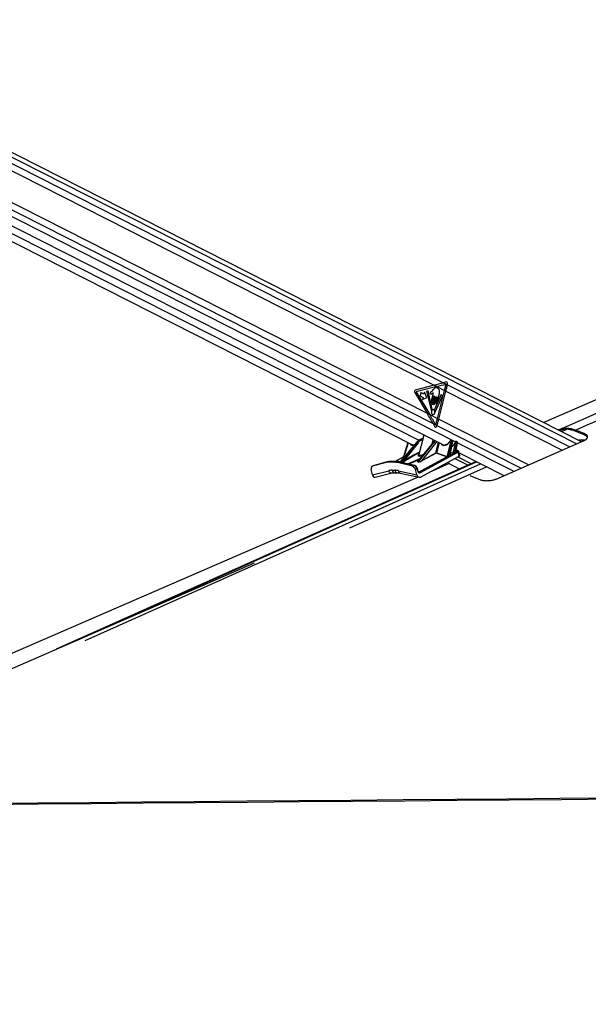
# Paper-space layout 'In Ground Anchor' of a CAD drawing. Header units: millimetres. Extents: x 38476 to 443956, y 10848 to 406945.
# Tile 9 of 71: x 108387 to 131691, y 143379 to 183741. Entities that reach past the tile are written whole.
import ezdxf

# ---------------------------------------------------------------- set-up
doc = ezdxf.new("R2010")
doc.units = ezdxf.units.MM
doc.layers.add('COMPONENT_GEOMETRY', color=7, linetype='Continuous')
doc.styles.add('SLDTEXTSTYLE1', font='TXT', dxfattribs={"width": 0.75})
doc.dimstyles.new('SLDDIMSTYLE0', dxfattribs={"dimtxt": 2500, "dimasz": 165.1, "dimexe": 0, "dimexo": 0.0625, "dimgap": 625, "dimtad": 0, "dimtih": 1, "dimtoh": 1, "dimdec": 0, "dimlfac": 0.02, "dimrnd": 1e-09, "dimzin": 12, "dimdsep": 46, "dimtxsty": 'SLDTEXTSTYLE1', "dimsah": 1, "dimcen": 0.09, "dimadec": 0, "dimazin": 3, "dimtfac": 1, "dimtdec": 0, "dimtofl": 0, "dimtmove": 0, "dimatfit": 3, "dimfxl": 1, "dimfrac": 2, "dimtolj": 1, "dimtzin": 12, "dimarcsym": 0})

# ---------------------------------------------------------------- blocks, each defined once
blk = doc.blocks.new('_D_18')
at = {"layer": 'COMPONENT_GEOMETRY', "color": 7, "ltscale": 50}
for p, q in [((239590, 151446), (252349, 151446)), ((252190, 151446), (252190, 98062)), ((252190, 40710), (252190, 94093)), ((95738, 40710), (252349, 40710))]:
    blk.add_line(p, q, dxfattribs=at)
for points in [[(252190, 151446), (252165, 151281), (252215, 151281)], [(252190, 40710), (252215, 40875), (252165, 40875)]]:
    blk.add_solid(points, dxfattribs=at)
at = {"layer": 'COMPONENT_GEOMETRY', "color": 7, "ltscale": 50, "insert": (248496, 97316), "char_height": 2500, "attachment_point": 1, "style": 'SLDTEXTSTYLE1'}
blk.add_mtext('2215', dxfattribs=at)

psp = doc.layouts.new('In Ground Anchor')

# ---------------------------------------------------------------- linework, layer by layer
at = {"color": 7, "linetype": 'Continuous', "lineweight": 25, "ltscale": 50}
for p, q in [((131417.1, 166439.4), (97339.6, 183740.9)), ((96325.1, 181248.5), (125777.1, 166295.5)), ((102979.3, 180130.7), (125377.1, 168759.1)), ((98962.3, 179264.7), (124481.2, 166308.6)), ((102822.7, 178913.3), (125081.7, 167612.1)), ((125377.1, 168759.1), (124601.4, 168557.2)), ((125377.1, 168759.1), (125484.5, 168704.5)), ((125869.1, 168890.1), (125756.2, 168859.6)), ((125756.2, 168859.6), (125914, 168779.5)), ((125914, 168779.5), (125920, 168809.6)), ((124576.4, 168458), (125081.7, 167612.1)), ((125484.5, 168704.5), (124636.2, 168483.7)), ((124636.2, 168483.7), (125189.6, 167557.4)), ((124832.9, 168456.2), (124797.2, 168315.8)), ((124797.2, 168315.8), (124919.1, 168254)), ((124954.7, 168394.3), (124832.9, 168456.2)), ((124974.4, 168471.9), (124954.7, 168394.3)), ((125077.3, 168252.8), (124974.4, 168471.9)), ((125121.3, 168527.5), (125058.6, 168496.7)), ((125058.6, 168496.7), (125247.4, 167729.6)), ((125297.7, 167780), (125121.3, 168527.5)), ((125330.5, 168449.7), (125246.4, 168117.9)), ((125334.5, 168576.6), (125265.8, 168500.3)), ((125370.4, 168321.4), (125292.5, 168014.9)), ((125303.3, 168088.9), (125363.2, 168325)), ((125663.8, 168371.8), (125388.1, 167761.2)), ((125430.1, 167674.5), (125721.5, 168319.7)), ((125484.5, 168704.5), (125800.2, 168544.3)), ((125494.2, 168048.9), (125587.4, 168416.4)), ((125508.5, 167395.4), (125800.2, 168544.3)), ((125562.5, 167368), (125854.2, 168516.9)), ((125721.5, 168319.7), (125663.8, 168371.8)), ((125800.2, 168544.3), (125854.2, 168516.9)), ((124919.1, 168254), (124899.4, 168176.3)), ((124899.4, 168176.3), (125077.3, 168252.8)), ((125349.5, 167985.9), (125427.3, 168292.5)), ((125434.4, 168288.9), (125368.1, 168027.6)), ((125418, 168002.3), (125489.4, 168283.7)), ((125496.5, 168280.1), (125444.3, 168074.2)), ((125081.7, 167612.1), (125189.6, 167557.4)), ((125189.6, 167557.4), (125508.5, 167395.4)), ((125329.1, 167186.6), (125403.3, 167055.1)), ((125329.1, 167186.6), (125489, 167105.4)), ((125479.3, 167073.8), (125489, 167105.4)), ((125508.5, 167395.4), (125562.5, 167368)), ((124956.2, 166712.2), (124740.5, 165922.5)), ((130535, 166896.2), (130525.1, 166892.3)), ((131518.3, 166724.4), (131083.6, 166895.8)), ((131517.9, 166778.3), (131175, 166913.5)), ((131518.3, 166724.4), (131517.9, 166778.3)), ((124648.1, 166412.2), (123986, 165612.8)), ((124663.4, 166418), (123996.1, 165612.3)), ((124064, 165635.6), (124684.7, 166418)), ((124296.1, 166402.5), (124116.2, 165819.5)), ((124713.7, 166400.2), (124153.1, 165693.6)), ((124684.7, 166418), (124663.4, 166418)), ((125346.1, 166418), (124697.5, 165635.6)), ((125338.5, 166415.1), (124704.2, 165650)), ((124727.6, 165612.3), (125367.4, 166418)), ((124922, 166587.1), (124768.2, 166510.1)), ((124778.8, 166512.5), (124798.1, 166512.5)), ((125425.3, 166382.5), (124853.9, 165662.8)), ((125289.2, 166355.7), (125328.5, 166523.2)), ((125367.4, 166418), (125346.1, 166418)), ((125384.6, 166458.7), (125356.7, 166508.9)), ((125900.5, 165828.3), (126066.4, 166477.5)), ((126100.7, 166469.1), (125935.1, 165820.9)), ((126009.5, 165865.8), (126127.6, 166455.4)), ((126023, 165894.3), (126134.3, 166449.7)), ((126060.7, 166488.7), (126045.2, 166488.7)), ((126077.1, 166504.5), (126061.6, 166504.5)), ((126117.5, 166487.7), (126091.1, 166501.1)), ((126127.6, 166455.4), (126100.7, 166469.1)), ((126150.2, 165968.3), (126266.3, 166422.6)), ((126300.5, 166414.1), (126187.4, 165971.3)), ((126246.1, 166005.7), (126325.4, 166401.5)), ((126260.6, 166433.8), (126253.6, 166433.8)), ((126258.8, 166030.1), (126332.1, 166395.7)), ((126277, 166449.5), (126270, 166449.5)), ((126315.3, 166433.8), (126291, 166446.2)), ((126325.4, 166401.5), (126300.5, 166414.1)), ((127915.1, 164911.6), (131519.9, 166484.3)), ((131542.9, 166498.5), (131300.7, 166498.5)), ((126356.6, 166006.4), (124799.7, 165165.3)), ((124853.9, 165662.8), (125447.2, 165983.3)), ((125457.5, 165972.3), (124864.1, 165651.8)), ((125892.9, 165821.9), (125457.5, 165972.3)), ((125464.1, 165979.2), (125899.5, 165828.7)), ((126031.6, 165896.8), (126148.9, 165960.2)), ((126270.7, 166025.9), (126315.6, 166050.2)), ((126327.9, 166079.3), (126271.2, 166091.9)), ((126400.8, 165851), (126356.6, 166006.4)), ((126425.1, 165882.5), (126382.1, 166033.7)), ((126397.2, 165980.6), (128231.1, 165049.5)), ((127098.5, 165624.5), (109879.3, 157932.8)), ((123387, 165584), (122845.6, 165437.2)), ((123453.7, 165617.3), (122912.2, 165470.5)), ((123458.8, 165619.3), (122917.3, 165472.4)), ((123387, 165584), (123453.7, 165617.3)), ((123453.7, 165617.3), (123458.8, 165619.3)), ((123581.8, 165634), (123515.1, 165600.6)), ((123735.2, 165600.6), (123515.1, 165600.6)), ((123801.9, 165634), (123581.8, 165634)), ((123813.7, 165636.8), (123593.6, 165636.8)), ((123735.2, 165600.6), (123801.9, 165634)), ((124117.8, 165819.6), (123779.4, 165636.8)), ((123938.4, 165617.3), (123871.7, 165584)), ((124486.5, 165437.2), (123871.7, 165584)), ((124553.3, 165470.5), (123938.4, 165617.3)), ((124569.8, 165472.8), (123954.9, 165619.6)), ((124062.9, 165633.5), (123994.9, 165610.2)), ((123996.1, 165612.3), (124064, 165635.6)), ((124153.1, 165693.6), (124348.6, 165799.2)), ((124361.9, 165788.3), (124166.5, 165682.6)), ((124723.3, 165610.2), (124693.2, 165633.5)), ((124697.5, 165635.6), (124727.6, 165612.3)), ((124758.6, 165209.2), (125892.9, 165821.9)), ((124811.7, 164992.5), (126400.8, 165851)), ((125990.1, 165542.4), (125170.1, 165186.1)), ((125907.4, 165584.4), (126422.9, 165322.7)), ((126342.2, 165819.3), (126900.2, 165536)), ((122839.7, 165086.1), (122792.6, 165304.7)), ((122899.7, 165465.7), (122833.1, 165432.4)), ((122839.7, 165086.1), (123513.4, 165254.4)), ((122912.2, 165470.5), (122845.6, 165437.2)), ((122917.3, 165472.4), (122902.7, 165465.9)), ((122912.2, 165470.5), (122917.3, 165472.4)), ((122954.2, 164985.1), (123649.7, 165158.9)), ((123653.2, 165271.2), (123761.8, 165271.2)), ((123753.2, 165171.2), (123861.8, 165171.2)), ((123910, 165254.4), (124667.9, 165086.1)), ((123977.5, 165158), (124757.3, 164984.8)), ((124486.5, 165437.2), (124553.3, 165470.5)), ((124672.4, 165338), (124605.7, 165304.7)), ((124667.9, 165086.1), (124605.7, 165304.7)), ((124703.8, 165227.7), (124672.4, 165338)), ((124717.2, 165239.2), (124685.8, 165349.6)), ((126830.7, 165049.9), (127208, 164899.5))]:
    psp.add_line(p, q, dxfattribs=at)
at = {"color": 8, "linetype": 'Continuous', "lineweight": 25, "ltscale": 50}
for p, q in [((97350.2, 183545.9), (131216.3, 166351.8)), ((97350.2, 183281.6), (125756.2, 168859.6)), ((96814.3, 181386.7), (126249.4, 166442.2)), ((97018.5, 181560.2), (125329.1, 167186.6)), ((99059.1, 179543.6), (124750.4, 166499.9)), ((125914, 168779.5), (130936.2, 166229.6)), ((125854.2, 168516.9), (130625.9, 166094.2)), ((125489, 167105.4), (128934.2, 165356.2)), ((125562.5, 167368), (129252, 165494.9)), ((130592.8, 166857.9), (130795.4, 166944.6)), ((124302.1, 166399.5), (124125.8, 165828.3)), ((124921.1, 166583.7), (124778.8, 166512.5)), ((124798.1, 166512.5), (124918, 166572.4)), ((124907.2, 166532.9), (124821.4, 166490)), ((125370.8, 166445.4), (125328.2, 166521.8)), ((125447.2, 165983.3), (125556, 166407.7)), ((125571.9, 166399.6), (125464.1, 165979.2)), ((126332.3, 166400.1), (128640.6, 165228.1)), ((124760.1, 165994.2), (124075.2, 165590.9)), ((126024, 165899.4), (126029.5, 165897.5)), ((126143.5, 165961.4), (126043.4, 165996.1)), ((126045.1, 166004.6), (126150.2, 165968.3)), ((126259, 166031.1), (126264.5, 166029.2)), ((126310.8, 166076.5), (126269.9, 166085.6)), ((110686.2, 158284), (127108.3, 165619.6)), ((111071.9, 158295.5), (127276.6, 165534.1)), ((124123.5, 165821.9), (123780.9, 165636.8)), ((124040.8, 165599.1), (124361.9, 165788.3)), ((124170.5, 165835.5), (124123.5, 165821.9)), ((124127, 165828.7), (124176.8, 165843.1)), ((124289.1, 165539.8), (124794.9, 165759.5)), ((124749.2, 165704.3), (124341.5, 165527.3)), ((126220.4, 165753.5), (126766.5, 165476.3)), ((121914, 162910.6), (127515.5, 165412.8)), ((124728.7, 165215.8), (124758.6, 165209.2))]:
    psp.add_line(p, q, dxfattribs=at)
at = {"color": 7, "linetype": 'Continuous', "lineweight": 25, "ltscale": 50, "flags": 128}
for points in [[(152280.7, 176965.8), (145690.8, 174102.5), (129866.4, 167226.7)], [(125800.2, 168544.3), (125808.3, 168576.7), (125816.2, 168609.2), (125824, 168641.7), (125831.5, 168674.1), (125838.8, 168706.6), (125845.8, 168739), (125852.7, 168771.5), (125859.3, 168803.9)], [(125854.2, 168516.9), (125862.4, 168549.7), (125870.4, 168582.6), (125878.2, 168615.4), (125885.8, 168648.2), (125893.2, 168681.1), (125900.3, 168713.9), (125907.3, 168746.7), (125914, 168779.5)], [(125363.2, 168325), (125364, 168326.8), (125365.2, 168328), (125366.6, 168328.5), (125368.1, 168328.2), (125369.3, 168327.2), (125370.2, 168325.5), (125370.6, 168323.5), (125370.4, 168321.4)], [(125246.4, 168117.9), (125244.6, 168101.3), (125247.5, 168085.1), (125254.5, 168071.7), (125264.6, 168063.1), (125276.3, 168060.7), (125287.7, 168064.7), (125297.2, 168074.6), (125303.3, 168088.9)], [(125292.5, 168014.9), (125290.8, 167998.3), (125293.7, 167982.1), (125300.7, 167968.7), (125310.8, 167960.1), (125322.5, 167957.6), (125333.9, 167961.7), (125343.4, 167971.6), (125349.5, 167985.9)], [(125368.1, 168027.6), (125366.6, 168013.2), (125369.1, 167999), (125375.2, 167987.3), (125384.1, 167979.7), (125394.3, 167977.6), (125404.3, 167981.1), (125412.6, 167989.8), (125418, 168002.3)], [(125427.3, 168292.5), (125428.1, 168294.3), (125429.3, 168295.5), (125430.7, 168296), (125432.2, 168295.7), (125433.4, 168294.6), (125434.3, 168292.9), (125434.7, 168290.9), (125434.4, 168288.9)], [(125444.3, 168074.2), (125442.7, 168059.8), (125445.2, 168045.6), (125451.4, 168033.8), (125460.2, 168026.3), (125470.5, 168024.1), (125480.5, 168027.6), (125488.8, 168036.3), (125494.2, 168048.9)], [(125489.4, 168283.7), (125490.2, 168285.5), (125491.3, 168286.7), (125492.8, 168287.2), (125494.2, 168286.9), (125495.5, 168285.8), (125496.4, 168284.2), (125496.7, 168282.1), (125496.5, 168280.1)], [(125247.4, 167729.6), (125248.3, 167727.1), (125249.6, 167725.1), (125251.3, 167723.7), (125253.2, 167722.9), (125255.1, 167722.9), (125257, 167723.6), (125258.7, 167725.1), (125260, 167727.1)], [(125306.9, 167560.3), (125334.8, 167554.4), (125362.1, 167564), (125384.7, 167587.7), (125399.2, 167621.8), (125403.4, 167661.2), (125396.6, 167699.9), (125379.8, 167731.9), (125355.7, 167752.4), (125327.9, 167758.3), (125300.5, 167748.6), (125277.9, 167724.9), (125263.4, 167690.8), (125259.2, 167651.4), (125266.1, 167612.8), (125282.8, 167580.8), (125306.9, 167560.3)], [(125417, 167678.2), (125417.7, 167675.3), (125419, 167672.9), (125420.7, 167671), (125422.7, 167670), (125424.8, 167669.9), (125426.9, 167670.6), (125428.7, 167672.2), (125430.1, 167674.5)], [(125435.5, 167134.4), (125445.3, 167167), (125455, 167199.6), (125464.4, 167232.2), (125473.7, 167264.8), (125482.7, 167297.5), (125491.5, 167330.1), (125500.1, 167362.8), (125508.5, 167395.4)], [(125489, 167105.4), (125498.9, 167138.2), (125508.7, 167171), (125518.2, 167203.8), (125527.5, 167236.6), (125536.6, 167269.5), (125545.4, 167302.3), (125554.1, 167335.2), (125562.5, 167368)], [(123581.8, 165634), (123588.5, 165636.3), (123593.6, 165636.8)], [(123871.7, 165584), (123854.3, 165587.9), (123837, 165591.3), (123819.8, 165594.1), (123802.7, 165596.5), (123785.7, 165598.3), (123768.7, 165599.6), (123751.9, 165600.4), (123735.2, 165600.6)], [(123938.4, 165617.3), (123921, 165621.2), (123903.7, 165624.6), (123886.5, 165627.4), (123869.4, 165629.8), (123852.3, 165631.6), (123835.4, 165632.9), (123818.6, 165633.7), (123801.9, 165634)], [(124723.8, 164992.2), (108631.6, 158000.1), (97033.4, 152960.7)], [(117997.2, 161469.2), (102001, 154490.5), (97034.2, 152323.7)], [(96815.4, 151534.8), (98401.7, 151548.4), (100543.3, 151566.7), (102685, 151585), (104826.6, 151603.3), (106968.2, 151621.7), (109109.9, 151640), (111251.5, 151658.4), (113393.1, 151676.7), (115534.7, 151695.1), (117676.4, 151713.5), (119818, 151731.9), (121959.6, 151750.3), (124101.2, 151768.7), (126242.9, 151787.2), (128384.5, 151805.6), (130526.1, 151824.1), (132667.7, 151842.5)], [(96891.4, 151489.5), (98468.5, 151503), (100610.2, 151521.3), (102751.8, 151539.6), (104893.4, 151558), (107035, 151576.3), (109176.7, 151594.6), (111318.3, 151613), (113459.9, 151631.4), (115601.5, 151649.8), (117743.2, 151668.1), (119884.8, 151686.5), (122026.4, 151705), (124168.1, 151723.4), (126309.7, 151741.8), (128451.3, 151760.3), (130592.9, 151778.7), (132734.6, 151797.2)]]:
    psp.add_lwpolyline(points, dxfattribs=at)
at = {"color": 8, "linetype": 'Continuous', "lineweight": 25, "ltscale": 50, "flags": 128}
for points in [[(124768.2, 166510.1), (124772.3, 166511.7), (124778.8, 166512.5)], [(126134.3, 166449.7), (126134.3, 166449.8), (126134, 166451), (126132.7, 166452.4), (126130.6, 166453.9), (126127.6, 166455.4)], [(126235.3, 166424.1), (126235.8, 166424.5), (126237.1, 166424.7), (126239.2, 166424.6), (126242.1, 166424)], [(126332.1, 166395.7), (126332.1, 166395.9), (126331.8, 166397.1), (126330.5, 166398.5), (126328.4, 166400), (126325.4, 166401.5)], [(131395.5, 166450.4), (131496.5, 166477.6), (131525.1, 166483.2)], [(126264.5, 166029.2), (126261.9, 166028.6), (126260.3, 166028.6)], [(123801.9, 165634), (123808.6, 165636.3), (123813.7, 165636.8)], [(124672.4, 165338), (124678.3, 165341.2), (124682.6, 165344.2), (124685.1, 165346.9), (124685.8, 165349.2), (124685.8, 165349.5)], [(124703.8, 165227.7), (124709.6, 165230.9), (124713.9, 165233.9), (124716.5, 165236.6), (124717.2, 165238.8), (124717.2, 165239.2)]]:
    psp.add_lwpolyline(points, dxfattribs=at)
at = {"color": 7, "linetype": 'Continuous', "lineweight": 25, "ltscale": 2500}
for centre, radius, start, end in [((124633.7, 168496.3), 68.9, 117.88524, 213.71539), ((125353.8, 167683), 103.6, 125.25712, 154.80866), ((125286.3, 167776.7), 11.9, 310.37904, 16.07114), ((125400.1, 167755.8), 13.2, 155.79465, 215.29578), ((125275.7, 167662.7), 142.2, 6.22917, 36.92741), ((124681, 166379.4), 38.7, 32.42661, 84.55196), ((124793.4, 166484.3), 28.6, 11.50233, 80.44838), ((125345.2, 166409), 9.09, 84.09397, 137.40903), ((125359.9, 166340.8), 77.5, 32.46952, 84.5041), ((126023.5, 166461.9), 21.7, 59.72349, 76.14424), ((126066.5, 166403.9), 73.6, 62.2844, 90.06315), ((126266.3, 166349.1), 73.5, 62.25278, 90.076), ((125462.4, 165987.2), 15.7, 194.518, 251.64005), ((125464.1, 166016.1), 36.9, 242.75966, 269.9911), ((125451.7, 165984.6), 13.5, 295.34188, 336.6391), ((126028.3, 165904.7), 8.55, 247.54811, 292.2417), ((126137.7, 165973.7), 13.5, 295.34147, 336.63922), ((126141.1, 165970.6), 13.1, 306.63748, 344.00728), ((126204.6, 165976.6), 18, 197.05836, 229.80079), ((126263.2, 166010.9), 17.9, 196.94731, 231.51483), ((126267.7, 166036.2), 10.7, 228.29776, 285.87233), ((126295.8, 165990.6), 62.8, 14.52014, 71.66122), ((123513.5, 165111.9), 488.8, 89.80778, 105.00099), ((123580.2, 165145.2), 488.7, 89.80769, 105.00132), ((123992.3, 165613), 3.84, 312.55731, 348.63814), ((124060.3, 165636.3), 3.83, 312.54838, 348.73547), ((124117.4, 165828.2), 8.37, 306.78587, 0.73921), ((124118.3, 165828.9), 8.75, 306.29668, 358.77342), ((124166.4, 165696.1), 13.4, 190.62545, 270.51743), ((124361.8, 165801.7), 13.4, 190.58834, 270.52385), ((124689.7, 165646.1), 13.1, 285.72577, 306.44863), ((124719.8, 165622.9), 13.1, 285.733, 306.4189), ((124869.1, 165666.7), 15.7, 194.52299, 251.66614), ((125887.1, 165834.1), 13.6, 295.3298, 336.60121), ((125887.9, 165834.2), 13.9, 294.26456, 335.17635), ((125952.6, 165826.6), 18.4, 197.7446, 221.67439), ((126026.9, 165871.3), 18.3, 197.50808, 224.25155), ((124738.9, 165149.6), 62.8, 14.51173, 71.6774)]:
    psp.add_arc(centre, radius, start, end, dxfattribs=at)
at = {"color": 8, "linetype": 'Continuous', "lineweight": 25, "ltscale": 2500}
for centre, radius, start, end in [((124661.4, 166400.3), 17.8, 83.52714, 138.05378), ((126063.2, 166486.3), 18.2, 95.10417, 172.46323), ((126078.8, 166486.3), 18.2, 95.07982, 172.46555), ((126272.4, 166430.5), 19.1, 97.33494, 170.23247), ((126279.4, 166430.5), 19.1, 96.84132, 170.27243), ((126026.3, 165904.1), 7.34, 251.86173, 295.85046), ((126323.1, 166055.3), 24.5, 78.56374, 120.0993), ((123949.8, 165596.2), 24, 77.59628, 118.37241), ((123635.1, 165283), 125, 193.19991, 276.44297), ((123769.3, 165287.3), 117.1, 187.86446, 262.1317), ((123878, 165287.4), 117.3, 187.89871, 261.76325), ((124011.3, 165253.4), 101.2, 179.4296, 250.52555), ((124564.7, 165449.4), 24, 77.58815, 118.39318)]:
    psp.add_arc(centre, radius, start, end, dxfattribs=at)
at = {"color": 7, "linetype": 'Continuous', "lineweight": 25, "ltscale": 2500}
for centre, major_axis, ratio, start_param, end_param in [((122548.6, 168759.1), (6213.3, 1296.2), 0.1011358, 5.1638051, 5.2336183), ((122656.1, 168704.5), (6213.3, 1296.2), 0.1011358, 5.1638051, 5.2328114), ((125879.5, 168830.2), (-5.4, 60.8), 0.6875648, 4.3068768, 6.4043746), ((122253.3, 167612.1), (-4185.3, 5945.4), 0.3263896, 4.4167326, 4.4865458), ((122361.1, 167557.4), (-4185.3, 5945.4), 0.3263896, 4.4171484, 4.4865458), ((125438.8, 167094.4), (5.9, 60.7), 0.7205524, 2.3422832, 4.4376853), ((124602.2, 166555.5), (136, 239.2), 0.6555815, 3.1725829, 3.2145999), ((124882, 166041.1), (26.5, 499.7), 0.695638, 0.3766705, 0.7539143), ((124931.1, 166041.1), (-29.3, 499.6), 0.7159999, 0.2977293, 0.6749731), ((124948.5, 166042.2), (-29.4, 474.5), 0.7163989, 0.295436, 0.6726799), ((125564.3, 166041.1), (27.7, 499.6), 0.6959112, 0.5305496, 0.755554), ((125872.4, 166555.5), (136, 239.2), 0.6555815, 3.1725829, 3.6000366), ((125855.9, 166564.8), (147.4, 261.5), 0.6564711, 4.6906858, 4.7601745), ((126041.9, 166477.1), (6.1, 10.9), 0.6564711, 0.3543484, 1.6185819), ((126057.4, 166477.1), (6.1, 10.9), 0.6564711, 5.101644, 6.6375337), ((126250.3, 166422.2), (6.1, 10.9), 0.6564711, 0.3543484, 1.7644541), ((126257.3, 166422.2), (6.1, 10.9), 0.6564711, 5.101644, 6.6375337), ((125998.5, 165880.2), (39.6, 10.2), 0.4101179, 0.4856827, 0.5708803), ((126176.4, 165979.9), (40.7, 11.8), 0.4055377, 3.6619043, 3.855905), ((126174.9, 165991.4), (27.3, 20.9), 0.4871348, 3.3438765, 3.5378772), ((127386.8, 166583.9), (1771.4, 979.4), 0.0292829, 2.254137, 2.298286), ((127395.7, 166584.3), (1780.2, 979.6), 0.0233469, 2.2555307, 2.2996797), ((126233.5, 166011.9), (39.6, 10.2), 0.4101179, 0.2613451, 0.5708803), ((126277.8, 166058.6), (50.1, 6.3), 0.3731071, 5.5171894, 7.0891417), ((124133, 165671.7), (79, 39.9), 0.0658621, 3.5871975, 5.1161052), ((124128.4, 165683.2), (69.9, 49), 0.0705817, 3.4957019, 5.0246096), ((124104.6, 165755.6), (32.4, 65.7), 0.4431606, 0.3895262, 0.4155558), ((124112.8, 165751), (30.4, 77.4), 0.5040293, 0.3700797, 0.3961094), ((124841.9, 165675.8), (120.8, 63), 0.2321327, 3.2482618, 4.7758656), ((124840.3, 165687.3), (113.2, 74.4), 0.2063142, 3.1690083, 4.6966121), ((125861.7, 165755.6), (32.4, 65.7), 0.4431606, 0.0144307, 0.0404603), ((125869.9, 165751), (30.4, 77.4), 0.5040293, 6.2781696, 6.3041992), ((127386.8, 166583.9), (1771.4, 979.4), 0.0292829, 2.4451799, 2.5150137), ((127395.7, 166584.3), (1780.2, 979.6), 0.0233469, 2.4465736, 2.5164074), ((126325.3, 165867.8), (100.2, 12.6), 0.3731071, 5.5171894, 6.3402219), ((122900.1, 165298.2), (-67.1, 134.2), 0.6666911, 6.1497423, 7.486314), ((122939.5, 165136.1), (5.8, 153.1), 0.6823922, 1.9289027, 3.337307), ((122966.7, 165331.5), (-67.1, 134.2), 0.6669834, 6.1496952, 6.2832797), ((123924.2, 164187), (-522.3, 1025.9), 0.6720425, 5.9535263, 6.1298411), ((124032.7, 164187), (-522.3, 1025.9), 0.6720425, 5.7772114, 5.9535263), ((124501.4, 165298.2), (-67.1, 134.2), 0.6666909, 4.4367269, 5.7732987), ((124568.1, 165331.5), (-67, 134.2), 0.666433, 4.4369002, 5.773472), ((124768, 165136.1), (-12.4, 152.9), 0.7033928, 1.8459252, 3.4414713), ((124770.6, 165261), (-8.3, 101.9), 0.7033928, 1.8459252, 3.4414713)]:
    psp.add_ellipse(centre, major_axis=major_axis, ratio=ratio, start_param=start_param, end_param=end_param, dxfattribs=at)
at = {"color": 8, "linetype": 'Continuous', "lineweight": 25, "ltscale": 2500}
for centre, major_axis, ratio, start_param, end_param in [((124585.8, 166564.8), (147.4, 261.5), 0.6564711, 2.7659062, 3.6807166), ((125613.4, 166041.1), (-28.1, 499.6), 0.7164588, 0.4795046, 0.6766333), ((125648.2, 166043.3), (-28.2, 449.5), 0.7173556, 0.4335925, 0.6719634), ((125855.9, 166564.8), (147.4, 261.5), 0.6564711, 2.7659062, 4.6906858), ((126045.3, 166468.6), (147.4, 261.5), 0.6564711, 4.0528291, 4.9060468), ((126073.9, 166467.8), (17.5, 33.2), 0.6626573, 5.0828672, 6.2823501), ((126100.8, 166454.1), (16.5, 33.7), 0.6682179, 5.0632044, 6.2732475), ((126273.7, 166412.9), (17.5, 33.2), 0.6626573, 5.0828672, 6.2823501), ((126298.6, 166400.2), (16.5, 33.7), 0.6682179, 5.0632044, 6.2732475), ((124801.9, 165482.6), (2411.3, 1250.3), 0.1811118, 1.4919159, 1.6654533), ((124810.6, 165483.2), (2401.8, 1248.5), 0.1772599, 1.499581, 1.6660314), ((124997.8, 165969.2), (294.3, 92.9), 0.2240662, 2.5471183, 4.2516023), ((126284.1, 166012.6), (98.1, 20.5), 0.2903686, 5.4809773, 6.3109855), ((124765.8, 165671.7), (73.9, 36.7), 0.2241286, 2.2111183, 3.2500176), ((124764.2, 165683.2), (66.6, 47.8), 0.1752749, 2.5516594, 3.127384), ((124735.8, 165258.8), (-19.9, 51), 0.680223, 2.6767789, 3.2277153)]:
    psp.add_ellipse(centre, major_axis=major_axis, ratio=ratio, start_param=start_param, end_param=end_param, dxfattribs=at)
at = {"color": 8, "linetype": 'Continuous', "lineweight": 25, "ltscale": 50}
for points, knots in [([(130464.2, 166923.2), (135390.4, 169074.5), (142903.7, 172355.7), (150439.9, 175654.2), (153034.9, 176790)], [0, 0, 0, 0, 0.65566093, 1, 1, 1, 1]), ([(125393.8, 166490.1), (125392.1, 166487.8), (125388, 166482), (125380.7, 166478), (125375.4, 166478.3), (125373.7, 166478.4)], [0, 0, 0, 0, 0.3095205, 0.7781904, 1, 1, 1, 1]), ([(124743.1, 165921.6), (124741.2, 165917.1), (124735.9, 165904.8), (124747.7, 165891.7), (124769.9, 165885.4), (124797.6, 165884.2), (124831.3, 165887.4), (124877, 165896.7), (124907.3, 165906.9), (124921, 165911.5)], [0, 0, 0, 0, 0.1156812, 0.3183966, 0.4851975, 0.5479588, 0.7048966, 0.8666158, 1, 1, 1, 1]), ([(126009.5, 165865.8), (126012.1, 165869.3), (126018.9, 165878.1), (126021.2, 165888.4), (126022.5, 165894.7)], [0, 0, 0, 0, 0.39567312, 1, 1, 1, 1]), ([(126246.1, 166005.7), (126248.8, 166009), (126255.1, 166016.6), (126257.3, 166025.3), (126258.5, 166030.2)], [0, 0, 0, 0, 0.4297927, 1, 1, 1, 1]), ([(124116.4, 165819.5), (124116.4, 165819.7), (124116.5, 165821), (124119.2, 165824.3), (124122.8, 165826.8), (124125.4, 165828.2), (124125.8, 165828.3)], [0, 0, 0, 0, 0.0963, 0.4683019, 0.9227121, 1, 1, 1, 1]), ([(124122.4, 165821.5), (124122, 165821.4), (124120.1, 165820.8), (124118.9, 165820), (124117.9, 165819.3)], [0, 0, 0, 0, 0.2480704, 1, 1, 1, 1])]:
    psp.add_open_spline(points, degree=3, knots=knots, dxfattribs=at)
at = {"color": 7, "linetype": 'Continuous', "lineweight": 25, "ltscale": 50}
for points, knots in [([(153648.2, 176786.1), (151078.3, 175651.3), (143604.2, 172351.1), (136099.4, 169067.8), (131175, 166913.5)], [0, 0, 0, 0, 0.3438442, 1, 1, 1, 1]), ([(125265.8, 168500.3), (125253.7, 168489.4), (125238.5, 168475.7), (125219.4, 168460.1), (125212.7, 168447.1), (125210.1, 168434), (125211.3, 168423.5), (125215.3, 168412.6), (125225.7, 168402.3), (125235.7, 168401.6), (125240.7, 168401.2)], [0, 0, 0, 0, 0.3695214, 0.462217, 0.5578247, 0.6536903, 0.7001683, 0.7469927, 0.8728341, 1, 1, 1, 1]), ([(125240.7, 168401.2), (125251.7, 168402.2), (125271.9, 168404.1), (125289.6, 168417.9), (125297.7, 168424.1)], [0, 0, 0, 0, 0.546832, 1, 1, 1, 1]), ([(125297.7, 168424.1), (125302.2, 168429.2), (125310.9, 168438.9), (125320.7, 168446.2), (125325.4, 168449.7)], [0, 0, 0, 0, 0.5191017, 1, 1, 1, 1]), ([(125325.4, 168449.7), (125326.3, 168450), (125327.9, 168450.5), (125329.7, 168450.1), (125330.5, 168449.7), (125330.5, 168449.7)], [0, 0, 0, 0, 0.5141569, 0.9851154, 1, 1, 1, 1]), ([(125587.4, 168416.4), (125592.2, 168439.8), (125601.3, 168484.4), (125588.2, 168554.2), (125555.5, 168606.1), (125511.9, 168638.3), (125464.8, 168655.1), (125415.3, 168652), (125371.9, 168619.5), (125347, 168590.9), (125334.5, 168576.6)], [0, 0, 0, 0, 0.1310633, 0.2510223, 0.3769208, 0.5013573, 0.6271599, 0.7506505, 0.8753628, 1, 1, 1, 1]), ([(131175, 166913.5), (131101.2, 166937.4), (130951.4, 166985.8), (130750.4, 166988.2), (130588, 166963.6), (130505, 166934.7), (130467.3, 166921.6)], [0, 0, 0, 0, 0.3158167, 0.640792, 0.8366336, 1, 1, 1, 1]), ([(131083.6, 166895.8), (131028.2, 166913.5), (130915.9, 166949.3), (130729.2, 166955.2), (130603.7, 166917), (130535, 166896.2)], [0, 0, 0, 0, 0.305588, 0.6200397, 1, 1, 1, 1]), ([(131519.9, 166484.3), (131557.1, 166504.1), (131631.4, 166543.9), (131673.4, 166617), (131660.1, 166678.7), (131616.2, 166725), (131572, 166754.9), (131534.4, 166771.2), (131517.9, 166778.3)], [0, 0, 0, 0, 0.2221241, 0.4438684, 0.675116, 0.7922351, 0.9093171, 1, 1, 1, 1]), ([(131654.7, 166601.9), (131653.8, 166613.3), (131651.7, 166637.4), (131615.7, 166671.1), (131572.5, 166701), (131534.8, 166717.3), (131518.3, 166724.4)], [0, 0, 0, 0, 0.2466161, 0.5182127, 0.7897137, 1, 1, 1, 1]), ([(124563.6, 166307.9), (124550.7, 166305.2), (124522.5, 166299.4), (124493.9, 166302.4), (124480.4, 166310.4), (124477.9, 166311.9)], [0, 0, 0, 0, 0.4058823, 0.8863622, 1, 1, 1, 1]), ([(124768.2, 166510.1), (124757.2, 166504.1), (124725.8, 166486.9), (124685.1, 166454.1), (124658.3, 166423.7), (124648.1, 166412.2)], [0, 0, 0, 0, 0.2514697, 0.7168187, 1, 1, 1, 1]), ([(125365, 166505.8), (125364.4, 166505.5), (125362.3, 166504.1), (125361.4, 166501.8), (125360.7, 166500.2)], [0, 0, 0, 0, 0.2684636, 1, 1, 1, 1]), ([(126028.7, 166482.9), (126023.2, 166473), (126007.1, 166443.9), (125974, 166399.8), (125929.2, 166356), (125881.5, 166324.4), (125841.3, 166306.9), (125819.8, 166305.1), (125812.7, 166304.5)], [0, 0, 0, 0, 0.1037901, 0.3043908, 0.5048049, 0.7043404, 0.9030778, 1, 1, 1, 1]), ([(126061.6, 166504.5), (126057.5, 166504), (126049.8, 166503.2), (126039.5, 166496.9), (126032.6, 166489.8), (126029.6, 166484.5), (126028.7, 166482.9)], [0, 0, 0, 0, 0.2961234, 0.5636829, 0.8687509, 1, 1, 1, 1]), ([(126091.4, 166500.7), (126090.9, 166501), (126087.4, 166503.6), (126082.1, 166504.4), (126077.7, 166504.4), (126077.1, 166504.5)], [0, 0, 0, 0, 0.1140013, 0.8799561, 1, 1, 1, 1]), ([(126235.3, 166424.1), (126230.9, 166413.8), (126217.7, 166383.6), (126188.7, 166335.6), (126147.2, 166286.9), (126114, 166255.9), (126095.6, 166245.7), (126093.1, 166244.3)], [0, 0, 0, 0, 0.1409008, 0.4134826, 0.6861951, 0.9579525, 1, 1, 1, 1]), ([(126134.3, 166449.7), (126134.7, 166453.7), (126135.7, 166461.8), (126132.2, 166473.5), (126125.9, 166482.7), (126120.1, 166485.9), (126117.6, 166487.2)], [0, 0, 0, 0, 0.26828863, 0.54876215, 0.81100876, 1, 1, 1, 1]), ([(126270, 166449.5), (126265.5, 166449), (126257.4, 166448), (126246.8, 166441.1), (126239.5, 166433), (126236.5, 166426.6), (126235.3, 166424.1)], [0, 0, 0, 0, 0.2969555, 0.5407997, 0.8222843, 1, 1, 1, 1]), ([(126291.3, 166445.7), (126290.8, 166446.1), (126287.3, 166448.7), (126282, 166449.4), (126277.6, 166449.5), (126277, 166449.5)], [0, 0, 0, 0, 0.114193, 0.8799821, 1, 1, 1, 1]), ([(126332.1, 166395.7), (126332.5, 166399.7), (126333.5, 166407.9), (126330, 166419.6), (126323.7, 166428.8), (126317.9, 166432), (126315.4, 166433.3)], [0, 0, 0, 0, 0.268418, 0.5487659, 0.8110112, 1, 1, 1, 1]), ([(124740, 165922.5), (124739.2, 165919.7), (124738.1, 165916), (124738.9, 165917.2), (124739.1, 165917.4)], [0, 0, 0, 0, 0.7750773, 1, 1, 1, 1]), ([(126031.6, 165896.8), (126032.1, 165896.5), (126033.9, 165895.2), (126035.2, 165891.4), (126033.8, 165881.9), (126027.1, 165869), (126017.4, 165861.4), (126013.8, 165858.5)], [0, 0, 0, 0, 0.0443621, 0.1614951, 0.3224432, 0.7494533, 1, 1, 1, 1]), ([(126023.4, 165898.2), (126023.4, 165898.3), (126023.2, 165898.7), (126023.6, 165896.7), (126023, 165894.9), (126022.9, 165894.5)], [0, 0, 0, 0, 0.22797855, 0.86155804, 1, 1, 1, 1]), ([(126193, 165962.9), (126190.9, 165961.8), (126186.5, 165959.5), (126178.2, 165957.6), (126168.3, 165957.4), (126157.7, 165958.8), (126151.8, 165959.7), (126148.9, 165960.2)], [0, 0, 0, 0, 0.1896476, 0.3879507, 0.5975538, 0.8043898, 1, 1, 1, 1]), ([(126153.6, 165967), (126155.9, 165966.5), (126160, 165965.6), (126165.4, 165964.6), (126170.1, 165964.2), (126173.3, 165964.3), (126178, 165965.2), (126182.7, 165967.2), (126185.8, 165969.9), (126187.4, 165971.3)], [0, 0, 0, 0, 0.2040057, 0.3683341, 0.4089344, 0.5625355, 0.6085562, 0.8026665, 1, 1, 1, 1]), ([(126270.7, 166025.9), (126270.9, 166025.5), (126272, 166023.5), (126270.7, 166016.4), (126264.5, 166006), (126255.7, 165999.6), (126252.1, 165996.9)], [0, 0, 0, 0, 0.0628085, 0.2676422, 0.6966049, 1, 1, 1, 1]), ([(126260.6, 166028.3), (126260.6, 166028.3), (126259.5, 166028.9), (126258.7, 166031.7), (126259.1, 166031.3), (126258.8, 166030.3), (126258.8, 166030.1)], [0, 0, 0, 0, 0.03231497, 0.48689305, 0.92216132, 1, 1, 1, 1]), ([(126260.6, 166028.2), (126260.6, 166028.2), (126260.7, 166028.1), (126260.7, 166028.2), (126260.7, 166028.2)], [0, 0, 0, 0, 0.56154246, 1, 1, 1, 1]), ([(126381.5, 166034.6), (126379.1, 166040.7), (126374.3, 166052.8), (126360.1, 166066.1), (126344.6, 166074.9), (126333.2, 166077.9), (126327.9, 166079.3)], [0, 0, 0, 0, 0.2568225, 0.5063736, 0.7709189, 1, 1, 1, 1]), ([(123954.9, 165619.6), (123937.8, 165623.4), (123890.2, 165633.8), (123843.6, 165635.6), (123813.7, 165636.8)], [0, 0, 0, 0, 0.3593855, 1, 1, 1, 1]), ([(123986.4, 165613.3), (123986.4, 165613.3), (123986.1, 165612.8), (123985.9, 165612.7), (123986, 165612.8), (123986, 165612.8)], [0, 0, 0, 0, 0.0509197, 0.7256411, 1, 1, 1, 1]), ([(125938.9, 165814.3), (125936.8, 165813.3), (125933, 165811.3), (125926.2, 165810.5), (125918.8, 165811.5), (125910.7, 165814.2), (125904.8, 165816.7), (125898.8, 165819.2), (125896, 165820.5), (125893.6, 165821.5)], [0, 0, 0, 0, 0.1677472, 0.3094303, 0.4421237, 0.5973876, 0.7692581, 0.8002191, 1, 1, 1, 1]), ([(125900.5, 165828.3), (125902.5, 165827.1), (125906.3, 165824.5), (125913.3, 165820.2), (125919.7, 165817), (125923.6, 165816.2), (125926.7, 165816.2), (125928.6, 165816.7), (125931.9, 165818.2), (125933.6, 165819.6), (125935.1, 165820.9)], [0, 0, 0, 0, 0.21583977, 0.42894231, 0.58024342, 0.68619715, 0.70109579, 0.81341173, 0.83196781, 1, 1, 1, 1]), ([(123649.7, 165158.9), (123657.9, 165160.8), (123690.6, 165168.4), (123726.4, 165170), (123753.2, 165171.2)], [0, 0, 0, 0, 0.2497439, 1, 1, 1, 1]), ([(123861.8, 165171.2), (123871, 165171.1), (123905.1, 165170.4), (123944.2, 165165.2), (123974.3, 165158.7), (123977.5, 165158)], [0, 0, 0, 0, 0.24961016, 0.92002959, 1, 1, 1, 1]), ([(124685.8, 165349.6), (124682.9, 165358.2), (124675, 165382.2), (124652.5, 165419), (124618.7, 165452), (124589.3, 165467.6), (124572.9, 165472), (124569.8, 165472.8)], [0, 0, 0, 0, 0.1493906, 0.4177604, 0.6924532, 0.9414693, 1, 1, 1, 1]), ([(124738, 165207.6), (124737.9, 165207.5), (124737.4, 165207.3), (124729.7, 165213.3), (124722.1, 165224.7), (124718.7, 165234.8), (124717.2, 165239.2)], [0, 0, 0, 0, 0.23581665, 0.51086382, 0.78750676, 1, 1, 1, 1]), ([(127208, 164899.5), (127249.5, 164885.9), (127332.6, 164858.5), (127493.3, 164841.6), (127655.3, 164846.2), (127803.5, 164870.1), (127878.5, 164898), (127915.1, 164911.6)], [0, 0, 0, 0, 0.2080483, 0.4164845, 0.6166449, 0.8131935, 1, 1, 1, 1])]:
    psp.add_open_spline(points, degree=3, knots=knots, dxfattribs=at)

# ---------------------------------------------------------------- dimensions: what is measured, and where the dimension line sits
at = {"layer": 'COMPONENT_GEOMETRY', "color": 7, "ltscale": 50}
dim = psp.add_linear_dim(base=(252190.1, 40709.5), p1=(239526.4, 151445.9), p2=(95674.7, 40709.5), angle=90, dimstyle='SLDDIMSTYLE0', dxfattribs=at)
dim.commit()
dim.dimension.update_dxf_attribs({"geometry": '_D_18', "text_midpoint": (252190.1, 96077.7), "dimtype": 160})

doc.saveas('drawing.dxf')
